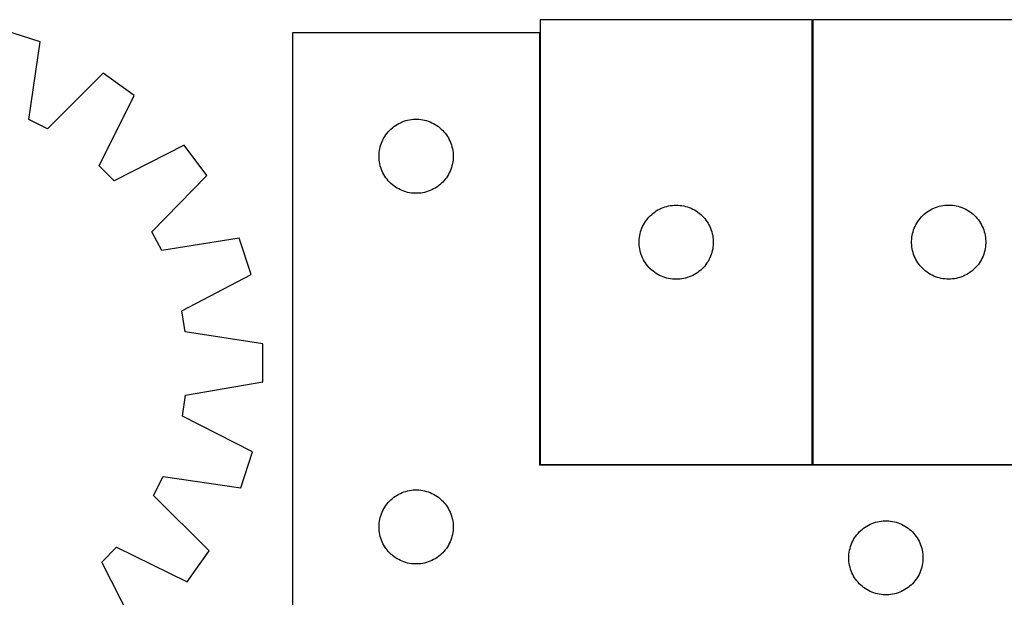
# Model space of a CAD drawing. Header units: millimetres. Extents: x 7 to 1493, y 7 to 2993.
# Tile 12 of 15: x 544 to 942, y 2760 to 2993. Entities that reach past the tile are written whole.
import ezdxf

# ---------------------------------------------------------------- set-up
doc = ezdxf.new("R2010")
doc.units = ezdxf.units.MM
doc.layers.add('COMMON', color=5, linetype='CONTINUOUS', true_color=0x0000ff)
doc.layers.add('CUT', color=7, linetype='CONTINUOUS', true_color=0x000000)

msp = doc.modelspace()

# ---------------------------------------------------------------- linework, layer by layer
at = {"layer": 'COMMON'}
for p, q in [((864.408166, 2813.401918), (864.408166, 2993.335805)), ((754.208164, 2988.135804), (754.208164, 2813.335805)), ((754.308165, 2813.235804), (864.308165, 2813.235804))]:
    msp.add_line(p, q, dxfattribs=at)
at = {"layer": 'CUT'}
for p, q in [((864.308165, 2993.335805), (754.308165, 2993.335805)), ((754.308165, 2993.335805), (754.308165, 2813.335805)), ((864.308165, 2813.335805), (864.308165, 2993.335805)), ((974.508166, 2993.401918), (864.508166, 2993.401918)), ((864.508166, 2993.401918), (864.508166, 2813.401918)), ((552.008721, 2984.497405), (537.345895, 2989.159175)), ((754.108164, 2988.135804), (654.108164, 2988.135804)), ((654.108164, 2988.135804), (654.108164, 2738.135804)), ((754.108164, 2813.135804), (754.108164, 2988.135804)), ((547.411834, 2953.067429), (552.008721, 2984.497405)), ((577.518576, 2971.702363), (555.076133, 2949.223227)), ((590.023185, 2962.737694), (577.518576, 2971.702363)), ((575.93889, 2934.266526), (590.023185, 2962.737694)), ((555.076133, 2949.223227), (547.411834, 2953.067429)), ((695.734508, 2950.580959), (696.386271, 2950.995523)), ((696.386271, 2950.995523), (697.058512, 2951.375986)), ((697.058512, 2951.375986), (697.749448, 2951.721338)), ((697.749448, 2951.721338), (698.457245, 2952.030663)), ((698.457245, 2952.030663), (699.180028, 2952.303142)), ((699.180028, 2952.303142), (699.915879, 2952.538052)), ((699.915879, 2952.538052), (700.662847, 2952.73477)), ((700.662847, 2952.73477), (701.418952, 2952.892773)), ((701.418952, 2952.892773), (702.182188, 2953.011644)), ((702.182188, 2953.011644), (702.950532, 2953.091067)), ((702.950532, 2953.091067), (703.721945, 2953.130831)), ((703.721945, 2953.130831), (704.494382, 2953.130831)), ((704.494382, 2953.130831), (705.265795, 2953.091067)), ((705.265795, 2953.091067), (706.034139, 2953.011644)), ((706.034139, 2953.011644), (706.797375, 2952.892773)), ((706.797375, 2952.892773), (707.55348, 2952.73477)), ((707.55348, 2952.73477), (708.300448, 2952.538052)), ((708.300448, 2952.538052), (709.036299, 2952.303142)), ((709.036299, 2952.303142), (709.759082, 2952.030663)), ((709.759082, 2952.030663), (710.466879, 2951.721338)), ((710.466879, 2951.721338), (711.157815, 2951.375986)), ((711.157815, 2951.375986), (711.830056, 2950.995523)), ((711.830056, 2950.995523), (712.481819, 2950.580959)), ((691.882738, 2946.82712), (692.346366, 2947.444946)), ((692.346366, 2947.444946), (692.841185, 2948.038086)), ((692.841185, 2948.038086), (693.365881, 2948.604966)), ((693.365881, 2948.604966), (693.919063, 2949.144084)), ((693.919063, 2949.144084), (694.499266, 2949.654011)), ((694.499266, 2949.654011), (695.104949, 2950.133393)), ((695.104949, 2950.133393), (695.734508, 2950.580959)), ((712.481819, 2950.580959), (713.111378, 2950.133393)), ((713.111378, 2950.133393), (713.717061, 2949.654011)), ((713.717061, 2949.654011), (714.297264, 2949.144084)), ((714.297264, 2949.144084), (714.850446, 2948.604966)), ((714.850446, 2948.604966), (715.375142, 2948.038086)), ((715.375142, 2948.038086), (715.869961, 2947.444946)), ((715.869961, 2947.444946), (716.333589, 2946.82712)), ((689.818633, 2942.697526), (690.072411, 2943.427085)), ((690.072411, 2943.427085), (690.36341, 2944.142613)), ((690.36341, 2944.142613), (690.690857, 2944.842211)), ((690.690857, 2944.842211), (691.053885, 2945.524025)), ((691.053885, 2945.524025), (691.45153, 2946.186247)), ((691.45153, 2946.186247), (691.882738, 2946.82712)), ((716.333589, 2946.82712), (716.764797, 2946.186247)), ((716.764797, 2946.186247), (717.162442, 2945.524025)), ((717.162442, 2945.524025), (717.52547, 2944.842211)), ((717.52547, 2944.842211), (717.852917, 2944.142613)), ((717.852917, 2944.142613), (718.143916, 2943.427085)), ((718.143916, 2943.427085), (718.397694, 2942.697526)), ((610.330614, 2942.685906), (582.040148, 2928.242074)), ((619.452969, 2930.295863), (610.330614, 2942.685906)), ((689.128052, 2938.907985), (689.187665, 2939.678119)), ((689.187665, 2939.678119), (689.286845, 2940.444163)), ((689.286845, 2940.444163), (689.425328, 2941.204085)), ((689.425328, 2941.204085), (689.602748, 2941.955871)), ((689.602748, 2941.955871), (689.818633, 2942.697526)), ((718.397694, 2942.697526), (718.613579, 2941.955871)), ((718.613579, 2941.955871), (718.790999, 2941.204085)), ((718.790999, 2941.204085), (718.929482, 2940.444163)), ((718.929482, 2940.444163), (719.028662, 2939.678119)), ((719.028662, 2939.678119), (719.088275, 2938.907985)), ((689.108164, 2938.135804), (689.128052, 2938.907985)), ((689.128052, 2937.363623), (689.108164, 2938.135804)), ((689.187665, 2936.593489), (689.128052, 2937.363623)), ((689.286845, 2935.827445), (689.187665, 2936.593489)), ((689.425328, 2935.067523), (689.286845, 2935.827445)), ((689.602748, 2934.315737), (689.425328, 2935.067523)), ((718.790999, 2935.067523), (718.613579, 2934.315737)), ((718.929482, 2935.827445), (718.790999, 2935.067523)), ((719.028662, 2936.593489), (718.929482, 2935.827445)), ((719.088275, 2937.363623), (719.028662, 2936.593489)), ((719.088275, 2938.907985), (719.108164, 2938.135804)), ((719.108164, 2938.135804), (719.088275, 2937.363623)), ((582.040148, 2928.242074), (575.93889, 2934.266526)), ((689.818633, 2933.574081), (689.602748, 2934.315737)), ((690.072411, 2932.844523), (689.818633, 2933.574081)), ((690.36341, 2932.128995), (690.072411, 2932.844523)), ((690.690857, 2931.429397), (690.36341, 2932.128995)), ((691.053885, 2930.747583), (690.690857, 2931.429397)), ((717.52547, 2931.429397), (717.162442, 2930.747583)), ((717.852917, 2932.128995), (717.52547, 2931.429397)), ((718.143916, 2932.844523), (717.852917, 2932.128995)), ((718.397694, 2933.574081), (718.143916, 2932.844523)), ((718.613579, 2934.315737), (718.397694, 2933.574081)), ((597.259933, 2907.57046), (619.452969, 2930.295863)), ((691.45153, 2930.085361), (691.053885, 2930.747583)), ((691.882738, 2929.444487), (691.45153, 2930.085361)), ((692.346366, 2928.826662), (691.882738, 2929.444487)), ((692.841185, 2928.233522), (692.346366, 2928.826662)), ((693.365881, 2927.666642), (692.841185, 2928.233522)), ((693.919063, 2927.127523), (693.365881, 2927.666642)), ((694.499266, 2926.617597), (693.919063, 2927.127523)), ((714.297264, 2927.127523), (713.717061, 2926.617597)), ((714.850446, 2927.666642), (714.297264, 2927.127523)), ((715.375142, 2928.233522), (714.850446, 2927.666642)), ((715.869961, 2928.826662), (715.375142, 2928.233522)), ((716.333589, 2929.444487), (715.869961, 2928.826662)), ((716.764797, 2930.085361), (716.333589, 2929.444487)), ((717.162442, 2930.747583), (716.764797, 2930.085361)), ((695.104949, 2926.138215), (694.499266, 2926.617597)), ((695.734508, 2925.690649), (695.104949, 2926.138215)), ((696.386271, 2925.276085), (695.734508, 2925.690649)), ((697.058512, 2924.895622), (696.386271, 2925.276085)), ((697.749448, 2924.55027), (697.058512, 2924.895622)), ((698.457245, 2924.240944), (697.749448, 2924.55027)), ((699.180028, 2923.968466), (698.457245, 2924.240944)), ((699.915879, 2923.733556), (699.180028, 2923.968466)), ((700.662847, 2923.536838), (699.915879, 2923.733556)), ((701.418952, 2923.378835), (700.662847, 2923.536838)), ((702.182188, 2923.259964), (701.418952, 2923.378835)), ((702.950532, 2923.180541), (702.182188, 2923.259964)), ((703.721945, 2923.140777), (702.950532, 2923.180541)), ((704.494382, 2923.140777), (703.721945, 2923.140777)), ((705.265795, 2923.180541), (704.494382, 2923.140777)), ((706.034139, 2923.259964), (705.265795, 2923.180541)), ((706.797375, 2923.378835), (706.034139, 2923.259964)), ((707.55348, 2923.536838), (706.797375, 2923.378835)), ((708.300448, 2923.733556), (707.55348, 2923.536838)), ((709.036299, 2923.968466), (708.300448, 2923.733556)), ((709.759082, 2924.240944), (709.036299, 2923.968466)), ((710.466879, 2924.55027), (709.759082, 2924.240944)), ((711.157815, 2924.895622), (710.466879, 2924.55027)), ((711.830056, 2925.276085), (711.157815, 2924.895622)), ((712.481819, 2925.690649), (711.830056, 2925.276085)), ((713.111378, 2926.138215), (712.481819, 2925.690649)), ((713.717061, 2926.617597), (713.111378, 2926.138215)), ((799.405883, 2914.602784), (799.999022, 2915.097602)), ((799.999022, 2915.097602), (800.616848, 2915.56123)), ((800.616848, 2915.56123), (801.257722, 2915.992438)), ((801.257722, 2915.992438), (801.919943, 2916.390084)), ((801.919943, 2916.390084), (802.601758, 2916.753111)), ((802.601758, 2916.753111), (803.301356, 2917.080559)), ((803.301356, 2917.080559), (804.016883, 2917.371557)), ((804.016883, 2917.371557), (804.746442, 2917.625336)), ((804.746442, 2917.625336), (805.488098, 2917.841221)), ((805.488098, 2917.841221), (806.239884, 2918.01864)), ((806.239884, 2918.01864), (806.999806, 2918.157123)), ((806.999806, 2918.157123), (807.76585, 2918.256303)), ((807.76585, 2918.256303), (808.535983, 2918.315916)), ((808.535983, 2918.315916), (809.308165, 2918.335805)), ((809.308165, 2918.335805), (810.080346, 2918.315916)), ((810.080346, 2918.315916), (810.850479, 2918.256303)), ((810.850479, 2918.256303), (811.616523, 2918.157123)), ((811.616523, 2918.157123), (812.376446, 2918.01864)), ((812.376446, 2918.01864), (813.128231, 2917.841221)), ((813.128231, 2917.841221), (813.869887, 2917.625336)), ((813.869887, 2917.625336), (814.599446, 2917.371557)), ((814.599446, 2917.371557), (815.314973, 2917.080559)), ((815.314973, 2917.080559), (816.014571, 2916.753111)), ((816.014571, 2916.753111), (816.696386, 2916.390084)), ((816.696386, 2916.390084), (817.358607, 2915.992438)), ((817.358607, 2915.992438), (817.999481, 2915.56123)), ((817.999481, 2915.56123), (818.617307, 2915.097602)), ((818.617307, 2915.097602), (819.210446, 2914.602784)), ((909.605884, 2914.668897), (910.199023, 2915.163716)), ((910.199023, 2915.163716), (910.816849, 2915.627344)), ((910.816849, 2915.627344), (911.457723, 2916.058552)), ((911.457723, 2916.058552), (912.119944, 2916.456197)), ((912.119944, 2916.456197), (912.801759, 2916.819225)), ((912.801759, 2916.819225), (913.501357, 2917.146672)), ((913.501357, 2917.146672), (914.216884, 2917.437671)), ((914.216884, 2917.437671), (914.946443, 2917.691449)), ((914.946443, 2917.691449), (915.688099, 2917.907334)), ((915.688099, 2917.907334), (916.439885, 2918.084754)), ((916.439885, 2918.084754), (917.199807, 2918.223237)), ((917.199807, 2918.223237), (917.965851, 2918.322417)), ((917.965851, 2918.322417), (918.735984, 2918.38203)), ((918.735984, 2918.38203), (919.508166, 2918.401918)), ((919.508166, 2918.401918), (920.280347, 2918.38203)), ((920.280347, 2918.38203), (921.05048, 2918.322417)), ((921.05048, 2918.322417), (921.816524, 2918.223237)), ((921.816524, 2918.223237), (922.576447, 2918.084754)), ((922.576447, 2918.084754), (923.328232, 2917.907334)), ((923.328232, 2917.907334), (924.069888, 2917.691449)), ((924.069888, 2917.691449), (924.799447, 2917.437671)), ((924.799447, 2917.437671), (925.514974, 2917.146672)), ((925.514974, 2917.146672), (926.214572, 2916.819225)), ((926.214572, 2916.819225), (926.896387, 2916.456197)), ((926.896387, 2916.456197), (927.558608, 2916.058552)), ((927.558608, 2916.058552), (928.199482, 2915.627344)), ((928.199482, 2915.627344), (928.817308, 2915.163716)), ((928.817308, 2915.163716), (929.410447, 2914.668897)), ((796.448445, 2911.057697), (796.863009, 2911.709461)), ((796.863009, 2911.709461), (797.310576, 2912.339019)), ((797.310576, 2912.339019), (797.789958, 2912.944703)), ((797.789958, 2912.944703), (798.299884, 2913.524905)), ((798.299884, 2913.524905), (798.839002, 2914.078088)), ((798.839002, 2914.078088), (799.405883, 2914.602784)), ((819.210446, 2914.602784), (819.777327, 2914.078088)), ((819.777327, 2914.078088), (820.316445, 2913.524905)), ((820.316445, 2913.524905), (820.826371, 2912.944703)), ((820.826371, 2912.944703), (821.305753, 2912.339019)), ((821.305753, 2912.339019), (821.75332, 2911.709461)), ((821.75332, 2911.709461), (822.167884, 2911.057697)), ((906.267984, 2910.45157), (906.648446, 2911.123811)), ((906.648446, 2911.123811), (907.06301, 2911.775574)), ((907.06301, 2911.775574), (907.510577, 2912.405133)), ((907.510577, 2912.405133), (907.989959, 2913.010816)), ((907.989959, 2913.010816), (908.499885, 2913.591019)), ((908.499885, 2913.591019), (909.039003, 2914.144201)), ((909.039003, 2914.144201), (909.605884, 2914.668897)), ((929.410447, 2914.668897), (929.977328, 2914.144201)), ((929.977328, 2914.144201), (930.516446, 2913.591019)), ((930.516446, 2913.591019), (931.026372, 2913.010816)), ((931.026372, 2913.010816), (931.505754, 2912.405133)), ((931.505754, 2912.405133), (931.953321, 2911.775574)), ((931.953321, 2911.775574), (932.367885, 2911.123811)), ((932.367885, 2911.123811), (932.748347, 2910.45157)), ((601.200917, 2899.955474), (597.259933, 2907.57046)), ((794.709199, 2906.781121), (794.905916, 2907.528089)), ((794.905916, 2907.528089), (795.140826, 2908.263941)), ((795.140826, 2908.263941), (795.413305, 2908.986723)), ((795.413305, 2908.986723), (795.722631, 2909.694521)), ((795.722631, 2909.694521), (796.067983, 2910.385456)), ((796.067983, 2910.385456), (796.448445, 2911.057697)), ((822.167884, 2911.057697), (822.548346, 2910.385456)), ((822.548346, 2910.385456), (822.893698, 2909.694521)), ((822.893698, 2909.694521), (823.203024, 2908.986723)), ((823.203024, 2908.986723), (823.475503, 2908.263941)), ((823.475503, 2908.263941), (823.710413, 2907.528089)), ((823.710413, 2907.528089), (823.90713, 2906.781121)), ((904.9092, 2906.847235), (905.105917, 2907.594203)), ((905.105917, 2907.594203), (905.340827, 2908.330054)), ((905.340827, 2908.330054), (905.613306, 2909.052837)), ((905.613306, 2909.052837), (905.922632, 2909.760634)), ((905.922632, 2909.760634), (906.267984, 2910.45157)), ((932.748347, 2910.45157), (933.093699, 2909.760634)), ((933.093699, 2909.760634), (933.403025, 2909.052837)), ((933.403025, 2909.052837), (933.675504, 2908.330054)), ((933.675504, 2908.330054), (933.910414, 2907.594203)), ((933.910414, 2907.594203), (934.107131, 2906.847235)), ((632.570138, 2904.950139), (601.200917, 2899.955474)), ((637.41728, 2890.347545), (632.570138, 2904.950139)), ((794.313138, 2903.722024), (794.352902, 2904.493437)), ((794.313138, 2902.949586), (794.313138, 2903.722024)), ((794.352902, 2904.493437), (794.432324, 2905.26178)), ((794.432324, 2905.26178), (794.551195, 2906.025016)), ((794.551195, 2906.025016), (794.709199, 2906.781121)), ((823.90713, 2906.781121), (824.065134, 2906.025016)), ((824.065134, 2906.025016), (824.184005, 2905.26178)), ((824.184005, 2905.26178), (824.263427, 2904.493437)), ((824.263427, 2904.493437), (824.303192, 2903.722024)), ((824.303192, 2903.722024), (824.303192, 2902.949586)), ((904.513139, 2903.788137), (904.552903, 2904.55955)), ((904.513139, 2903.0157), (904.513139, 2903.788137)), ((904.552903, 2904.55955), (904.632325, 2905.327894)), ((904.632325, 2905.327894), (904.751196, 2906.09113)), ((904.751196, 2906.09113), (904.9092, 2906.847235)), ((934.107131, 2906.847235), (934.265135, 2906.09113)), ((934.265135, 2906.09113), (934.384006, 2905.327894)), ((934.384006, 2905.327894), (934.463428, 2904.55955)), ((934.463428, 2904.55955), (934.503193, 2903.788137)), ((934.503193, 2903.788137), (934.503193, 2903.0157)), ((794.352902, 2902.178173), (794.313138, 2902.949586)), ((794.432324, 2901.40983), (794.352902, 2902.178173)), ((794.551195, 2900.646594), (794.432324, 2901.40983)), ((794.709199, 2899.890489), (794.551195, 2900.646594)), ((794.905916, 2899.14352), (794.709199, 2899.890489)), ((823.90713, 2899.890489), (823.710413, 2899.14352)), ((824.065134, 2900.646594), (823.90713, 2899.890489)), ((824.184005, 2901.40983), (824.065134, 2900.646594)), ((824.263427, 2902.178173), (824.184005, 2901.40983)), ((824.303192, 2902.949586), (824.263427, 2902.178173)), ((904.552903, 2902.244287), (904.513139, 2903.0157)), ((904.632325, 2901.475943), (904.552903, 2902.244287)), ((904.751196, 2900.712707), (904.632325, 2901.475943)), ((904.9092, 2899.956602), (904.751196, 2900.712707)), ((905.105917, 2899.209634), (904.9092, 2899.956602)), ((905.340827, 2898.473783), (905.105917, 2899.209634)), ((933.910414, 2899.209634), (933.675504, 2898.473783)), ((934.107131, 2899.956602), (933.910414, 2899.209634)), ((934.265135, 2900.712707), (934.107131, 2899.956602)), ((934.384006, 2901.475943), (934.265135, 2900.712707)), ((934.463428, 2902.244287), (934.384006, 2901.475943)), ((934.503193, 2903.0157), (934.463428, 2902.244287)), ((795.140826, 2898.407669), (794.905916, 2899.14352)), ((795.413305, 2897.684887), (795.140826, 2898.407669)), ((795.722631, 2896.977089), (795.413305, 2897.684887)), ((796.067983, 2896.286154), (795.722631, 2896.977089)), ((796.448445, 2895.613913), (796.067983, 2896.286154)), ((796.863009, 2894.962149), (796.448445, 2895.613913)), ((822.167884, 2895.613913), (821.75332, 2894.962149)), ((822.548346, 2896.286154), (822.167884, 2895.613913)), ((822.893698, 2896.977089), (822.548346, 2896.286154)), ((823.203024, 2897.684887), (822.893698, 2896.977089)), ((823.475503, 2898.407669), (823.203024, 2897.684887)), ((823.710413, 2899.14352), (823.475503, 2898.407669)), ((905.613306, 2897.751), (905.340827, 2898.473783)), ((905.922632, 2897.043203), (905.613306, 2897.751)), ((906.267984, 2896.352267), (905.922632, 2897.043203)), ((906.648446, 2895.680026), (906.267984, 2896.352267)), ((907.06301, 2895.028263), (906.648446, 2895.680026)), ((932.367885, 2895.680026), (931.953321, 2895.028263)), ((932.748347, 2896.352267), (932.367885, 2895.680026)), ((933.093699, 2897.043203), (932.748347, 2896.352267)), ((933.403025, 2897.751), (933.093699, 2897.043203)), ((933.675504, 2898.473783), (933.403025, 2897.751)), ((797.310576, 2894.332591), (796.863009, 2894.962149)), ((797.789958, 2893.726907), (797.310576, 2894.332591)), ((798.299884, 2893.146705), (797.789958, 2893.726907)), ((798.839002, 2892.593522), (798.299884, 2893.146705)), ((799.405883, 2892.068826), (798.839002, 2892.593522)), ((799.999022, 2891.574008), (799.405883, 2892.068826)), ((800.616848, 2891.11038), (799.999022, 2891.574008)), ((818.617307, 2891.574008), (817.999481, 2891.11038)), ((819.210446, 2892.068826), (818.617307, 2891.574008)), ((819.777327, 2892.593522), (819.210446, 2892.068826)), ((820.316445, 2893.146705), (819.777327, 2892.593522)), ((820.826371, 2893.726907), (820.316445, 2893.146705)), ((821.305753, 2894.332591), (820.826371, 2893.726907)), ((821.75332, 2894.962149), (821.305753, 2894.332591)), ((907.510577, 2894.398704), (907.06301, 2895.028263)), ((907.989959, 2893.793021), (907.510577, 2894.398704)), ((908.499885, 2893.212818), (907.989959, 2893.793021)), ((909.039003, 2892.659636), (908.499885, 2893.212818)), ((909.605884, 2892.13494), (909.039003, 2892.659636)), ((910.199023, 2891.640121), (909.605884, 2892.13494)), ((910.816849, 2891.176493), (910.199023, 2891.640121)), ((928.817308, 2891.640121), (928.199482, 2891.176493)), ((929.410447, 2892.13494), (928.817308, 2891.640121)), ((929.977328, 2892.659636), (929.410447, 2892.13494)), ((930.516446, 2893.212818), (929.977328, 2892.659636)), ((931.026372, 2893.793021), (930.516446, 2893.212818)), ((931.505754, 2894.398704), (931.026372, 2893.793021)), ((931.953321, 2895.028263), (931.505754, 2894.398704)), ((609.287913, 2875.592428), (637.41728, 2890.347545)), ((801.257722, 2890.679172), (800.616848, 2891.11038)), ((801.919943, 2890.281526), (801.257722, 2890.679172)), ((802.601758, 2889.918499), (801.919943, 2890.281526)), ((803.301356, 2889.591051), (802.601758, 2889.918499)), ((804.016883, 2889.300053), (803.301356, 2889.591051)), ((804.746442, 2889.046274), (804.016883, 2889.300053)), ((805.488098, 2888.830389), (804.746442, 2889.046274)), ((806.239884, 2888.65297), (805.488098, 2888.830389)), ((806.999806, 2888.514487), (806.239884, 2888.65297)), ((807.76585, 2888.415307), (806.999806, 2888.514487)), ((808.535983, 2888.355694), (807.76585, 2888.415307)), ((809.308165, 2888.335805), (808.535983, 2888.355694)), ((810.080346, 2888.355694), (809.308165, 2888.335805)), ((810.850479, 2888.415307), (810.080346, 2888.355694)), ((811.616523, 2888.514487), (810.850479, 2888.415307)), ((812.376446, 2888.65297), (811.616523, 2888.514487)), ((813.128231, 2888.830389), (812.376446, 2888.65297)), ((813.869887, 2889.046274), (813.128231, 2888.830389)), ((814.599446, 2889.300053), (813.869887, 2889.046274)), ((815.314973, 2889.591051), (814.599446, 2889.300053)), ((816.014571, 2889.918499), (815.314973, 2889.591051)), ((816.696386, 2890.281526), (816.014571, 2889.918499)), ((817.358607, 2890.679172), (816.696386, 2890.281526)), ((817.999481, 2891.11038), (817.358607, 2890.679172)), ((911.457723, 2890.745285), (910.816849, 2891.176493)), ((912.119944, 2890.34764), (911.457723, 2890.745285)), ((912.801759, 2889.984612), (912.119944, 2890.34764)), ((913.501357, 2889.657165), (912.801759, 2889.984612)), ((914.216884, 2889.366166), (913.501357, 2889.657165)), ((914.946443, 2889.112388), (914.216884, 2889.366166)), ((915.688099, 2888.896503), (914.946443, 2889.112388)), ((916.439885, 2888.719083), (915.688099, 2888.896503)), ((917.199807, 2888.5806), (916.439885, 2888.719083)), ((917.965851, 2888.48142), (917.199807, 2888.5806)), ((918.735984, 2888.421807), (917.965851, 2888.48142)), ((919.508166, 2888.401918), (918.735984, 2888.421807)), ((920.280347, 2888.421807), (919.508166, 2888.401918)), ((921.05048, 2888.48142), (920.280347, 2888.421807)), ((921.816524, 2888.5806), (921.05048, 2888.48142)), ((922.576447, 2888.719083), (921.816524, 2888.5806)), ((923.328232, 2888.896503), (922.576447, 2888.719083)), ((924.069888, 2889.112388), (923.328232, 2888.896503)), ((924.799447, 2889.366166), (924.069888, 2889.112388)), ((925.514974, 2889.657165), (924.799447, 2889.366166)), ((926.214572, 2889.984612), (925.514974, 2889.657165)), ((926.896387, 2890.34764), (926.214572, 2889.984612)), ((927.558608, 2890.745285), (926.896387, 2890.34764)), ((928.199482, 2891.176493), (927.558608, 2890.745285)), ((610.68285, 2867.132314), (609.287913, 2875.592428)), ((642.06019, 2862.188901), (610.68285, 2867.132314)), ((642.157645, 2846.80316), (642.06019, 2862.188901)), ((610.845446, 2841.462662), (642.157645, 2846.80316)), ((609.557791, 2832.985556), (610.845446, 2841.462662)), ((637.871815, 2818.58796), (609.557791, 2832.985556)), ((633.210045, 2803.925135), (637.871815, 2818.58796)), ((954.108164, 2813.135804), (754.108164, 2813.135804)), ((754.308165, 2813.335805), (864.308165, 2813.335805)), ((864.508166, 2813.401918), (974.508166, 2813.401918)), ((597.935868, 2800.857722), (601.78007, 2808.522021)), ((601.78007, 2808.522021), (633.210045, 2803.925135)), ((620.415003, 2778.415279), (597.935868, 2800.857722)), ((693.919063, 2799.144084), (694.499266, 2799.654011)), ((694.499266, 2799.654011), (695.104949, 2800.133393)), ((695.104949, 2800.133393), (695.734508, 2800.580959)), ((695.734508, 2800.580959), (696.386271, 2800.995523)), ((696.386271, 2800.995523), (697.058512, 2801.375986)), ((697.058512, 2801.375986), (697.749448, 2801.721338)), ((697.749448, 2801.721338), (698.457245, 2802.030663)), ((698.457245, 2802.030663), (699.180028, 2802.303142)), ((699.180028, 2802.303142), (699.915879, 2802.538052)), ((699.915879, 2802.538052), (700.662847, 2802.73477)), ((700.662847, 2802.73477), (701.418952, 2802.892773)), ((701.418952, 2802.892773), (702.182188, 2803.011644)), ((702.182188, 2803.011644), (702.950532, 2803.091067)), ((702.950532, 2803.091067), (703.721945, 2803.130831)), ((703.721945, 2803.130831), (704.494382, 2803.130831)), ((704.494382, 2803.130831), (705.265795, 2803.091067)), ((705.265795, 2803.091067), (706.034139, 2803.011644)), ((706.034139, 2803.011644), (706.797375, 2802.892773)), ((706.797375, 2802.892773), (707.55348, 2802.73477)), ((707.55348, 2802.73477), (708.300448, 2802.538052)), ((708.300448, 2802.538052), (709.036299, 2802.303142)), ((709.036299, 2802.303142), (709.759082, 2802.030663)), ((709.759082, 2802.030663), (710.466879, 2801.721338)), ((710.466879, 2801.721338), (711.157815, 2801.375986)), ((711.157815, 2801.375986), (711.830056, 2800.995523)), ((711.830056, 2800.995523), (712.481819, 2800.580959)), ((712.481819, 2800.580959), (713.111378, 2800.133393)), ((713.111378, 2800.133393), (713.717061, 2799.654011)), ((713.717061, 2799.654011), (714.297264, 2799.144084)), ((691.053885, 2795.524025), (691.45153, 2796.186247)), ((691.45153, 2796.186247), (691.882738, 2796.82712)), ((691.882738, 2796.82712), (692.346366, 2797.444946)), ((692.346366, 2797.444946), (692.841185, 2798.038086)), ((692.841185, 2798.038086), (693.365881, 2798.604966)), ((693.365881, 2798.604966), (693.919063, 2799.144084)), ((714.297264, 2799.144084), (714.850446, 2798.604966)), ((714.850446, 2798.604966), (715.375142, 2798.038086)), ((715.375142, 2798.038086), (715.869961, 2797.444946)), ((715.869961, 2797.444946), (716.333589, 2796.82712)), ((716.333589, 2796.82712), (716.764797, 2796.186247)), ((716.764797, 2796.186247), (717.162442, 2795.524025)), ((689.425328, 2791.204085), (689.602748, 2791.955871)), ((689.602748, 2791.955871), (689.818633, 2792.697526)), ((689.818633, 2792.697526), (690.072411, 2793.427085)), ((690.072411, 2793.427085), (690.36341, 2794.142613)), ((690.36341, 2794.142613), (690.690857, 2794.842211)), ((690.690857, 2794.842211), (691.053885, 2795.524025)), ((717.162442, 2795.524025), (717.52547, 2794.842211)), ((717.52547, 2794.842211), (717.852917, 2794.142613)), ((717.852917, 2794.142613), (718.143916, 2793.427085)), ((718.143916, 2793.427085), (718.397694, 2792.697526)), ((718.397694, 2792.697526), (718.613579, 2791.955871)), ((718.613579, 2791.955871), (718.790999, 2791.204085)), ((689.108164, 2788.135804), (689.128052, 2788.907985)), ((689.128052, 2787.363623), (689.108164, 2788.135804)), ((689.128052, 2788.907985), (689.187665, 2789.678119)), ((689.187665, 2789.678119), (689.286845, 2790.444163)), ((689.286845, 2790.444163), (689.425328, 2791.204085)), ((718.790999, 2791.204085), (718.929482, 2790.444163)), ((718.929482, 2790.444163), (719.028662, 2789.678119)), ((719.028662, 2789.678119), (719.088275, 2788.907985)), ((719.088275, 2788.907985), (719.108164, 2788.135804)), ((719.108164, 2788.135804), (719.088275, 2787.363623)), ((885.104949, 2787.633393), (885.734508, 2788.080959)), ((885.734508, 2788.080959), (886.386271, 2788.495523)), ((886.386271, 2788.495523), (887.058512, 2788.875986)), ((887.058512, 2788.875986), (887.749448, 2789.221338)), ((887.749448, 2789.221338), (888.457245, 2789.530663)), ((888.457245, 2789.530663), (889.180028, 2789.803142)), ((889.180028, 2789.803142), (889.915879, 2790.038052)), ((889.915879, 2790.038052), (890.662847, 2790.23477)), ((890.662847, 2790.23477), (891.418952, 2790.392773)), ((891.418952, 2790.392773), (892.182188, 2790.511644)), ((892.182188, 2790.511644), (892.950532, 2790.591067)), ((892.950532, 2790.591067), (893.721945, 2790.630831)), ((893.721945, 2790.630831), (894.494382, 2790.630831)), ((894.494382, 2790.630831), (895.265795, 2790.591067)), ((895.265795, 2790.591067), (896.034139, 2790.511644)), ((896.034139, 2790.511644), (896.797375, 2790.392773)), ((896.797375, 2790.392773), (897.55348, 2790.23477)), ((897.55348, 2790.23477), (898.300448, 2790.038052)), ((898.300448, 2790.038052), (899.036299, 2789.803142)), ((899.036299, 2789.803142), (899.759082, 2789.530663)), ((899.759082, 2789.530663), (900.466879, 2789.221338)), ((900.466879, 2789.221338), (901.157815, 2788.875986)), ((901.157815, 2788.875986), (901.830056, 2788.495523)), ((901.830056, 2788.495523), (902.481819, 2788.080959)), ((902.481819, 2788.080959), (903.111378, 2787.633393)), ((689.187665, 2786.593489), (689.128052, 2787.363623)), ((689.286845, 2785.827445), (689.187665, 2786.593489)), ((689.425328, 2785.067523), (689.286845, 2785.827445)), ((689.602748, 2784.315737), (689.425328, 2785.067523)), ((689.818633, 2783.574081), (689.602748, 2784.315737)), ((718.613579, 2784.315737), (718.397694, 2783.574081)), ((718.790999, 2785.067523), (718.613579, 2784.315737)), ((718.929482, 2785.827445), (718.790999, 2785.067523)), ((719.028662, 2786.593489), (718.929482, 2785.827445)), ((719.088275, 2787.363623), (719.028662, 2786.593489)), ((881.053885, 2783.024025), (881.45153, 2783.686247)), ((881.45153, 2783.686247), (881.882738, 2784.32712)), ((881.882738, 2784.32712), (882.346366, 2784.944946)), ((882.346366, 2784.944946), (882.841185, 2785.538086)), ((882.841185, 2785.538086), (883.365881, 2786.104966)), ((883.365881, 2786.104966), (883.919063, 2786.644084)), ((883.919063, 2786.644084), (884.499266, 2787.154011)), ((884.499266, 2787.154011), (885.104949, 2787.633393)), ((903.111378, 2787.633393), (903.717061, 2787.154011)), ((903.717061, 2787.154011), (904.297264, 2786.644084)), ((904.297264, 2786.644084), (904.850446, 2786.104966)), ((904.850446, 2786.104966), (905.375142, 2785.538086)), ((905.375142, 2785.538086), (905.869961, 2784.944946)), ((905.869961, 2784.944946), (906.333589, 2784.32712)), ((906.333589, 2784.32712), (906.764797, 2783.686247)), ((906.764797, 2783.686247), (907.162442, 2783.024025)), ((576.954715, 2773.893707), (582.979167, 2779.994965)), ((582.979167, 2779.994965), (611.450334, 2765.91067)), ((690.072411, 2782.844523), (689.818633, 2783.574081)), ((690.36341, 2782.128995), (690.072411, 2782.844523)), ((690.690857, 2781.429397), (690.36341, 2782.128995)), ((691.053885, 2780.747583), (690.690857, 2781.429397)), ((691.45153, 2780.085361), (691.053885, 2780.747583)), ((691.882738, 2779.444487), (691.45153, 2780.085361)), ((716.764797, 2780.085361), (716.333589, 2779.444487)), ((717.162442, 2780.747583), (716.764797, 2780.085361)), ((717.52547, 2781.429397), (717.162442, 2780.747583)), ((717.852917, 2782.128995), (717.52547, 2781.429397)), ((718.143916, 2782.844523), (717.852917, 2782.128995)), ((718.397694, 2783.574081), (718.143916, 2782.844523)), ((879.602748, 2779.455871), (879.818633, 2780.197526)), ((879.818633, 2780.197526), (880.072411, 2780.927085)), ((880.072411, 2780.927085), (880.36341, 2781.642613)), ((880.36341, 2781.642613), (880.690857, 2782.342211)), ((880.690857, 2782.342211), (881.053885, 2783.024025)), ((907.162442, 2783.024025), (907.52547, 2782.342211)), ((907.52547, 2782.342211), (907.852917, 2781.642613)), ((907.852917, 2781.642613), (908.143916, 2780.927085)), ((908.143916, 2780.927085), (908.397694, 2780.197526)), ((908.397694, 2780.197526), (908.613579, 2779.455871)), ((611.450334, 2765.91067), (620.415003, 2778.415279)), ((692.346366, 2778.826662), (691.882738, 2779.444487)), ((692.841185, 2778.233522), (692.346366, 2778.826662)), ((693.365881, 2777.666642), (692.841185, 2778.233522)), ((693.919063, 2777.127523), (693.365881, 2777.666642)), ((694.499266, 2776.617597), (693.919063, 2777.127523)), ((695.104949, 2776.138215), (694.499266, 2776.617597)), ((695.734508, 2775.690649), (695.104949, 2776.138215)), ((713.111378, 2776.138215), (712.481819, 2775.690649)), ((713.717061, 2776.617597), (713.111378, 2776.138215)), ((714.297264, 2777.127523), (713.717061, 2776.617597)), ((714.850446, 2777.666642), (714.297264, 2777.127523)), ((715.375142, 2778.233522), (714.850446, 2777.666642)), ((715.869961, 2778.826662), (715.375142, 2778.233522)), ((716.333589, 2779.444487), (715.869961, 2778.826662)), ((879.108164, 2775.635804), (879.128052, 2776.407985)), ((879.128052, 2776.407985), (879.187665, 2777.178119)), ((879.187665, 2777.178119), (879.286845, 2777.944163)), ((879.286845, 2777.944163), (879.425328, 2778.704085)), ((879.425328, 2778.704085), (879.602748, 2779.455871)), ((908.613579, 2779.455871), (908.790999, 2778.704085)), ((908.790999, 2778.704085), (908.929482, 2777.944163)), ((908.929482, 2777.944163), (909.028662, 2777.178119)), ((909.028662, 2777.178119), (909.088275, 2776.407985)), ((909.088275, 2776.407985), (909.108164, 2775.635804)), ((591.398547, 2745.603241), (576.954715, 2773.893707)), ((696.386271, 2775.276085), (695.734508, 2775.690649)), ((697.058512, 2774.895622), (696.386271, 2775.276085)), ((697.749448, 2774.55027), (697.058512, 2774.895622)), ((698.457245, 2774.240944), (697.749448, 2774.55027)), ((699.180028, 2773.968466), (698.457245, 2774.240944)), ((699.915879, 2773.733556), (699.180028, 2773.968466)), ((700.662847, 2773.536838), (699.915879, 2773.733556)), ((701.418952, 2773.378835), (700.662847, 2773.536838)), ((702.182188, 2773.259964), (701.418952, 2773.378835)), ((702.950532, 2773.180541), (702.182188, 2773.259964)), ((703.721945, 2773.140777), (702.950532, 2773.180541)), ((704.494382, 2773.140777), (703.721945, 2773.140777)), ((705.265795, 2773.180541), (704.494382, 2773.140777)), ((706.034139, 2773.259964), (705.265795, 2773.180541)), ((706.797375, 2773.378835), (706.034139, 2773.259964)), ((707.55348, 2773.536838), (706.797375, 2773.378835)), ((708.300448, 2773.733556), (707.55348, 2773.536838)), ((709.036299, 2773.968466), (708.300448, 2773.733556)), ((709.759082, 2774.240944), (709.036299, 2773.968466)), ((710.466879, 2774.55027), (709.759082, 2774.240944)), ((711.157815, 2774.895622), (710.466879, 2774.55027)), ((711.830056, 2775.276085), (711.157815, 2774.895622)), ((712.481819, 2775.690649), (711.830056, 2775.276085)), ((879.128052, 2774.863623), (879.108164, 2775.635804)), ((879.187665, 2774.093489), (879.128052, 2774.863623)), ((879.286845, 2773.327445), (879.187665, 2774.093489)), ((879.425328, 2772.567523), (879.286845, 2773.327445)), ((879.602748, 2771.815737), (879.425328, 2772.567523)), ((879.818633, 2771.074081), (879.602748, 2771.815737)), ((908.613579, 2771.815737), (908.397694, 2771.074081)), ((908.790999, 2772.567523), (908.613579, 2771.815737)), ((908.929482, 2773.327445), (908.790999, 2772.567523)), ((909.028662, 2774.093489), (908.929482, 2773.327445)), ((909.088275, 2774.863623), (909.028662, 2774.093489)), ((909.108164, 2775.635804), (909.088275, 2774.863623)), ((880.072411, 2770.344523), (879.818633, 2771.074081)), ((880.36341, 2769.628995), (880.072411, 2770.344523)), ((880.690857, 2768.929397), (880.36341, 2769.628995)), ((881.053885, 2768.247583), (880.690857, 2768.929397)), ((881.45153, 2767.585361), (881.053885, 2768.247583)), ((907.162442, 2768.247583), (906.764797, 2767.585361)), ((907.52547, 2768.929397), (907.162442, 2768.247583)), ((907.852917, 2769.628995), (907.52547, 2768.929397)), ((908.143916, 2770.344523), (907.852917, 2769.628995)), ((908.397694, 2771.074081), (908.143916, 2770.344523)), ((881.882738, 2766.944487), (881.45153, 2767.585361)), ((882.346366, 2766.326662), (881.882738, 2766.944487)), ((882.841185, 2765.733522), (882.346366, 2766.326662)), ((883.365881, 2765.166642), (882.841185, 2765.733522)), ((883.919063, 2764.627523), (883.365881, 2765.166642)), ((884.499266, 2764.117597), (883.919063, 2764.627523)), ((885.104949, 2763.638215), (884.499266, 2764.117597)), ((903.717061, 2764.117597), (903.111378, 2763.638215)), ((904.297264, 2764.627523), (903.717061, 2764.117597)), ((904.850446, 2765.166642), (904.297264, 2764.627523)), ((905.375142, 2765.733522), (904.850446, 2765.166642)), ((905.869961, 2766.326662), (905.375142, 2765.733522)), ((906.333589, 2766.944487), (905.869961, 2766.326662)), ((906.764797, 2767.585361), (906.333589, 2766.944487)), ((885.734508, 2763.190649), (885.104949, 2763.638215)), ((886.386271, 2762.776085), (885.734508, 2763.190649)), ((887.058512, 2762.395622), (886.386271, 2762.776085)), ((887.749448, 2762.05027), (887.058512, 2762.395622)), ((888.457245, 2761.740944), (887.749448, 2762.05027)), ((889.180028, 2761.468466), (888.457245, 2761.740944)), ((889.915879, 2761.233556), (889.180028, 2761.468466)), ((890.662847, 2761.036838), (889.915879, 2761.233556)), ((891.418952, 2760.878835), (890.662847, 2761.036838)), ((892.182188, 2760.759964), (891.418952, 2760.878835)), ((892.950532, 2760.680541), (892.182188, 2760.759964)), ((893.721945, 2760.640777), (892.950532, 2760.680541)), ((894.494382, 2760.640777), (893.721945, 2760.640777)), ((895.265795, 2760.680541), (894.494382, 2760.640777)), ((896.034139, 2760.759964), (895.265795, 2760.680541)), ((896.797375, 2760.878835), (896.034139, 2760.759964)), ((897.55348, 2761.036838), (896.797375, 2760.878835)), ((898.300448, 2761.233556), (897.55348, 2761.036838)), ((899.036299, 2761.468466), (898.300448, 2761.233556)), ((899.759082, 2761.740944), (899.036299, 2761.468466)), ((900.466879, 2762.05027), (899.759082, 2761.740944)), ((901.157815, 2762.395622), (900.466879, 2762.05027)), ((901.830056, 2762.776085), (901.157815, 2762.395622)), ((902.481819, 2763.190649), (901.830056, 2762.776085)), ((903.111378, 2763.638215), (902.481819, 2763.190649))]:
    msp.add_line(p, q, dxfattribs=at)

doc.saveas('drawing.dxf')
